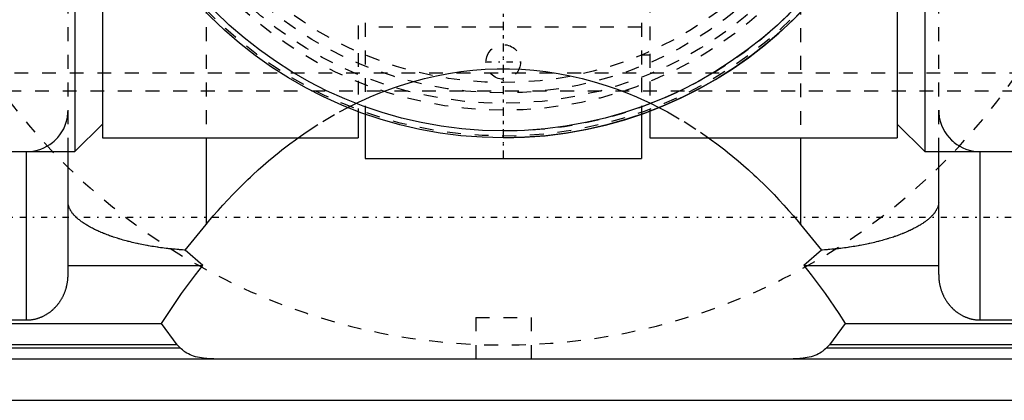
# Model space of a CAD drawing. Extents: x -109 to 109, y -1 to 737.
# Tile 9 of 13: x -35 to 36, y 521 to 549. Entities that reach past the tile are written whole.
import ezdxf

# ---------------------------------------------------------------- set-up
doc = ezdxf.new("R2010")
doc.units = 0
doc.linetypes.add('CENTER', pattern=[1.5, 0.45, -0.5, 0.05, -0.5])
doc.linetypes.add('DASHED', pattern=[2, 1, -1])
for name, color, linetype in [('AM_0', 7, 'CONTINUOUS'), ('AM_3', 7, 'DASHED'), ('AM_7', 7, 'CENTER')]:
    doc.layers.add(name, color=color, linetype=linetype)

msp = doc.modelspace()

# ---------------------------------------------------------------- linework, layer by layer
at = {"layer": 'AM_0', "color": 7, "linetype": 'CONTINUOUS'}
for p, q in [((-31, 601), (-31, 539)), ((30.5, 600.935), (30.5, 539)), ((-29, 562.311), (-29, 540)), ((28.5, 560.621), (28.5, 540)), ((-10.5, 541.865), (-10.5, 540)), ((-10, 541.681), (-10, 538.5)), ((10, 541.681), (10, 538.5)), ((10.6, 541.902), (10.6, 540)), ((-31, 539), (-29, 541)), ((28.5, 541), (30.5, 539)), ((-29, 540), (-10.5, 540)), ((-21.5, 540), (-21.5, 533.736)), ((10.6, 540), (28.5, 540)), ((21.5, 540), (21.5, 533.736)), ((-42.5, 539), (-31, 539)), ((-34.5, 526.816), (-34.5, 539)), ((-31.5, 530.104), (-31.5, 539.001)), ((30.5, 539), (42.5, 539)), ((31.5, 530.104), (31.5, 539.001)), ((34.5, 526.816), (34.5, 539)), ((-10, 538.5), (10, 538.5)), ((-23.028, 531.876), (-21.5, 533.736)), ((21.5, 533.736), (23.028, 531.876)), ((-21.755, 530.752), (-23.028, 531.876)), ((23.028, 531.876), (21.755, 530.752)), ((-31.5, 530.752), (-21.755, 530.752)), ((21.755, 530.752), (31.5, 530.752)), ((-46.996, 526.556), (-24.734, 526.556)), ((-42.5, 526.816), (-34.5, 526.816)), ((-23.599, 525.02), (-24.734, 526.556)), ((24.734, 526.556), (23.599, 525.02)), ((24.734, 526.556), (46.996, 526.556)), ((34.5, 526.816), (42.5, 526.816)), ((-23.599, 525.02), (-45.5, 525.02)), ((-23.365, 524.778), (-45.282, 524.778)), ((-23.365, 524.778), (-23.599, 525.02)), ((23.599, 525.02), (23.365, 524.778)), ((45.282, 524.778), (23.365, 524.778)), ((45.5, 525.02), (23.599, 525.02)), ((-43.267, 524), (43.267, 524)), ((-67, 521), (67, 521))]:
    msp.add_line(p, q, dxfattribs=at)
for points in [[(-21.5, 533.736, 0), (-21.331, 533.94, 0), (-20.989, 534.344, 0), (-20.644, 534.741, 0), (-20.469, 534.937, 0), (-20.294, 535.132, 0), (-19.941, 535.515, 0), (-19.585, 535.892, 0), (-19.225, 536.263, 0), (-18.861, 536.626, 0), (-18.494, 536.982, 0), (-18.309, 537.158, 0), (-18.124, 537.332, 0), (-17.75, 537.674, 0), (-17.373, 538.009, 0), (-16.993, 538.337, 0), (-16.61, 538.657, 0), (-16.224, 538.971, 0), (-16.029, 539.125, 0), (-15.834, 539.277, 0), (-15.442, 539.575, 0), (-15.048, 539.866, 0), (-14.849, 540.008, 0)], [(14.849, 540.008, 0), (15.048, 539.866, 0), (15.442, 539.575, 0), (15.834, 539.277, 0), (16.029, 539.125, 0), (16.224, 538.971, 0), (16.61, 538.657, 0), (16.993, 538.337, 0), (17.373, 538.009, 0), (17.75, 537.674, 0), (18.124, 537.332, 0), (18.309, 537.158, 0), (18.494, 536.982, 0), (18.861, 536.626, 0), (19.225, 536.263, 0), (19.585, 535.892, 0), (19.941, 535.515, 0), (20.294, 535.132, 0), (20.469, 534.937, 0), (20.644, 534.741, 0), (20.989, 534.344, 0), (21.331, 533.94, 0), (21.5, 533.736, 0)], [(-23.028, 531.876, 0), (-23.094, 531.88, 0), (-23.227, 531.889, 0), (-23.36, 531.899, 0), (-23.426, 531.904, 0), (-23.492, 531.909, 0), (-23.625, 531.92, 0), (-23.757, 531.931, 0), (-23.889, 531.944, 0), (-24.02, 531.957, 0), (-24.151, 531.97, 0), (-24.217, 531.977, 0), (-24.282, 531.985, 0), (-24.412, 532, 0), (-24.542, 532.015, 0), (-24.671, 532.032, 0), (-24.8, 532.049, 0), (-24.928, 532.067, 0), (-24.992, 532.076, 0), (-25.056, 532.085, 0), (-25.183, 532.104, 0), (-25.309, 532.124, 0), (-25.371, 532.134, 0), (-25.434, 532.144, 0), (-25.558, 532.165, 0), (-25.682, 532.187, 0), (-25.743, 532.198, 0), (-25.805, 532.209, 0), (-25.927, 532.231, 0), (-26.047, 532.255, 0), (-26.167, 532.279, 0), (-26.286, 532.303, 0), (-26.404, 532.328, 0), (-26.463, 532.341, 0), (-26.521, 532.353, 0), (-26.637, 532.379, 0), (-26.751, 532.406, 0), (-26.865, 532.433, 0), (-26.977, 532.46, 0), (-27.088, 532.488, 0), (-27.143, 532.502, 0), (-27.197, 532.517, 0), (-27.306, 532.545, 0), (-27.413, 532.575, 0), (-27.519, 532.604, 0), (-27.623, 532.634, 0), (-27.726, 532.664, 0), (-27.777, 532.68, 0), (-27.827, 532.695, 0), (-27.927, 532.726, 0), (-28.026, 532.757, 0), (-28.123, 532.789, 0), (-28.219, 532.821, 0), (-28.313, 532.853, 0), (-28.359, 532.869, 0), (-28.405, 532.885, 0), (-28.496, 532.917, 0), (-28.585, 532.95, 0), (-28.673, 532.983, 0), (-28.761, 533.017, 0), (-28.847, 533.051, 0), (-28.89, 533.068, 0), (-28.933, 533.085, 0), (-29.018, 533.12, 0), (-29.101, 533.155, 0), (-29.143, 533.173, 0), (-29.184, 533.191, 0), (-29.266, 533.227, 0), (-29.346, 533.263, 0), (-29.386, 533.281, 0), (-29.426, 533.3, 0), (-29.504, 533.337, 0), (-29.581, 533.375, 0), (-29.657, 533.412, 0), (-29.732, 533.451, 0), (-29.805, 533.489, 0), (-29.841, 533.508, 0), (-29.877, 533.528, 0), (-29.948, 533.567, 0), (-30.017, 533.606, 0), (-30.085, 533.646, 0), (-30.152, 533.686, 0), (-30.217, 533.726, 0), (-30.249, 533.746, 0), (-30.28, 533.766, 0), (-30.343, 533.807, 0), (-30.403, 533.848, 0), (-30.462, 533.889, 0), (-30.52, 533.93, 0), (-30.576, 533.971, 0), (-30.604, 533.992, 0), (-30.631, 534.012, 0), (-30.684, 534.054, 0), (-30.735, 534.096, 0), (-30.785, 534.137, 0), (-30.833, 534.179, 0), (-30.879, 534.221, 0), (-30.902, 534.242, 0), (-30.924, 534.263, 0), (-30.967, 534.305, 0), (-31.009, 534.347, 0), (-31.049, 534.389, 0), (-31.087, 534.431, 0), (-31.123, 534.473, 0), (-31.141, 534.495, 0), (-31.158, 534.516, 0), (-31.191, 534.558, 0), (-31.222, 534.6, 0), (-31.237, 534.621, 0), (-31.252, 534.642, 0), (-31.28, 534.684, 0), (-31.306, 534.725, 0), (-31.319, 534.746, 0), (-31.331, 534.767, 0), (-31.354, 534.809, 0), (-31.375, 534.85, 0), (-31.394, 534.892, 0), (-31.412, 534.933, 0), (-31.428, 534.974, 0), (-31.436, 534.994, 0), (-31.443, 535.015, 0), (-31.456, 535.055, 0), (-31.467, 535.096, 0), (-31.476, 535.136, 0), (-31.484, 535.176, 0), (-31.49, 535.216, 0), (-31.493, 535.236, 0), (-31.495, 535.256, 0), (-31.498, 535.295, 0), (-31.5, 535.334, 0), (-31.5, 535.353, 0)], [(31.5, 535.353, 0), (31.5, 535.334, 0), (31.498, 535.295, 0), (31.495, 535.256, 0), (31.493, 535.236, 0), (31.49, 535.216, 0), (31.484, 535.176, 0), (31.476, 535.136, 0), (31.467, 535.096, 0), (31.456, 535.055, 0), (31.443, 535.015, 0), (31.436, 534.994, 0), (31.428, 534.974, 0), (31.412, 534.933, 0), (31.395, 534.892, 0), (31.375, 534.85, 0), (31.354, 534.809, 0), (31.331, 534.767, 0), (31.319, 534.747, 0), (31.307, 534.726, 0), (31.28, 534.684, 0), (31.252, 534.642, 0), (31.238, 534.621, 0), (31.223, 534.6, 0), (31.191, 534.558, 0), (31.158, 534.516, 0), (31.141, 534.495, 0), (31.124, 534.474, 0), (31.087, 534.432, 0), (31.049, 534.39, 0), (31.009, 534.348, 0), (30.968, 534.306, 0), (30.925, 534.264, 0), (30.903, 534.243, 0), (30.88, 534.222, 0), (30.834, 534.18, 0), (30.786, 534.138, 0), (30.736, 534.097, 0), (30.685, 534.055, 0), (30.632, 534.014, 0), (30.605, 533.993, 0), (30.578, 533.972, 0), (30.522, 533.931, 0), (30.464, 533.89, 0), (30.405, 533.849, 0), (30.345, 533.808, 0), (30.282, 533.768, 0), (30.251, 533.747, 0), (30.219, 533.727, 0), (30.154, 533.687, 0), (30.087, 533.647, 0), (30.019, 533.608, 0), (29.95, 533.568, 0), (29.879, 533.529, 0), (29.844, 533.51, 0), (29.807, 533.49, 0), (29.734, 533.452, 0), (29.659, 533.414, 0), (29.583, 533.376, 0), (29.506, 533.338, 0), (29.428, 533.301, 0), (29.388, 533.282, 0), (29.348, 533.264, 0), (29.268, 533.228, 0), (29.186, 533.191, 0), (29.145, 533.173, 0), (29.103, 533.156, 0), (29.019, 533.12, 0), (28.934, 533.085, 0), (28.891, 533.068, 0), (28.848, 533.051, 0), (28.762, 533.017, 0), (28.674, 532.983, 0), (28.585, 532.95, 0), (28.496, 532.917, 0), (28.405, 532.885, 0), (28.36, 532.869, 0), (28.313, 532.853, 0), (28.22, 532.821, 0), (28.124, 532.789, 0), (28.028, 532.758, 0), (27.929, 532.727, 0), (27.83, 532.696, 0), (27.779, 532.68, 0), (27.728, 532.665, 0), (27.626, 532.635, 0), (27.521, 532.605, 0), (27.416, 532.575, 0), (27.309, 532.546, 0), (27.201, 532.518, 0), (27.146, 532.503, 0), (27.091, 532.489, 0), (26.98, 532.461, 0), (26.868, 532.434, 0), (26.755, 532.407, 0), (26.64, 532.38, 0), (26.525, 532.354, 0), (26.466, 532.341, 0), (26.408, 532.329, 0), (26.29, 532.304, 0), (26.171, 532.279, 0), (26.051, 532.255, 0), (25.93, 532.232, 0), (25.808, 532.209, 0), (25.747, 532.198, 0), (25.685, 532.187, 0), (25.561, 532.166, 0), (25.437, 532.145, 0), (25.374, 532.134, 0), (25.311, 532.124, 0), (25.185, 532.104, 0), (25.058, 532.085, 0), (24.995, 532.076, 0), (24.931, 532.067, 0), (24.803, 532.049, 0), (24.674, 532.032, 0), (24.544, 532.016, 0), (24.414, 532, 0), (24.284, 531.985, 0), (24.218, 531.977, 0), (24.153, 531.97, 0), (24.021, 531.957, 0), (23.89, 531.944, 0), (23.758, 531.931, 0), (23.625, 531.92, 0), (23.493, 531.909, 0), (23.426, 531.904, 0), (23.36, 531.899, 0), (23.227, 531.889, 0), (23.094, 531.88, 0), (23.028, 531.876, 0)], [(-34.5, 526.816, 0), (-34.478, 526.816, 0), (-34.435, 526.817, 0), (-34.39, 526.818, 0), (-34.368, 526.819, 0), (-34.346, 526.82, 0), (-34.301, 526.823, 0), (-34.255, 526.827, 0), (-34.209, 526.831, 0), (-34.163, 526.837, 0), (-34.117, 526.843, 0), (-34.094, 526.846, 0), (-34.071, 526.85, 0), (-34.025, 526.858, 0), (-33.979, 526.866, 0), (-33.933, 526.875, 0), (-33.887, 526.885, 0), (-33.841, 526.896, 0), (-33.818, 526.902, 0), (-33.796, 526.908, 0), (-33.751, 526.92, 0), (-33.706, 526.933, 0), (-33.684, 526.94, 0), (-33.662, 526.947, 0), (-33.618, 526.961, 0), (-33.575, 526.976, 0), (-33.554, 526.984, 0), (-33.533, 526.992, 0), (-33.491, 527.008, 0), (-33.45, 527.024, 0), (-33.409, 527.041, 0), (-33.37, 527.059, 0), (-33.33, 527.077, 0), (-33.31, 527.086, 0), (-33.29, 527.096, 0), (-33.25, 527.116, 0), (-33.21, 527.136, 0), (-33.17, 527.158, 0), (-33.129, 527.18, 0), (-33.089, 527.203, 0), (-33.069, 527.215, 0), (-33.05, 527.227, 0), (-33.01, 527.251, 0), (-32.97, 527.276, 0), (-32.931, 527.302, 0), (-32.893, 527.329, 0), (-32.854, 527.356, 0), (-32.835, 527.37, 0), (-32.816, 527.384, 0), (-32.779, 527.412, 0), (-32.742, 527.441, 0), (-32.706, 527.47, 0), (-32.67, 527.5, 0), (-32.635, 527.53, 0), (-32.617, 527.545, 0), (-32.6, 527.56, 0), (-32.567, 527.591, 0), (-32.534, 527.622, 0), (-32.501, 527.653, 0), (-32.47, 527.685, 0), (-32.439, 527.716, 0), (-32.424, 527.732, 0), (-32.409, 527.747, 0), (-32.38, 527.779, 0), (-32.35, 527.812, 0), (-32.336, 527.829, 0), (-32.321, 527.846, 0), (-32.292, 527.88, 0), (-32.263, 527.915, 0), (-32.249, 527.933, 0), (-32.234, 527.951, 0), (-32.206, 527.987, 0), (-32.178, 528.024, 0), (-32.15, 528.061, 0), (-32.123, 528.099, 0), (-32.097, 528.138, 0), (-32.084, 528.157, 0), (-32.071, 528.177, 0), (-32.045, 528.216, 0), (-32.02, 528.256, 0), (-31.995, 528.296, 0), (-31.971, 528.337, 0), (-31.948, 528.377, 0), (-31.937, 528.398, 0), (-31.925, 528.418, 0), (-31.903, 528.459, 0), (-31.882, 528.5, 0), (-31.861, 528.542, 0), (-31.841, 528.583, 0), (-31.822, 528.624, 0), (-31.813, 528.644, 0), (-31.803, 528.665, 0), (-31.785, 528.706, 0), (-31.768, 528.747, 0), (-31.752, 528.787, 0), (-31.736, 528.827, 0), (-31.721, 528.868, 0), (-31.713, 528.889, 0), (-31.705, 528.91, 0), (-31.691, 528.952, 0), (-31.676, 528.995, 0), (-31.663, 529.038, 0), (-31.649, 529.081, 0), (-31.636, 529.126, 0), (-31.63, 529.148, 0), (-31.624, 529.17, 0), (-31.612, 529.215, 0), (-31.601, 529.261, 0), (-31.595, 529.283, 0), (-31.59, 529.306, 0), (-31.58, 529.352, 0), (-31.57, 529.398, 0), (-31.566, 529.421, 0), (-31.561, 529.444, 0), (-31.553, 529.49, 0), (-31.545, 529.537, 0), (-31.538, 529.583, 0), (-31.532, 529.63, 0), (-31.526, 529.676, 0), (-31.523, 529.699, 0), (-31.52, 529.722, 0), (-31.516, 529.768, 0), (-31.512, 529.814, 0), (-31.508, 529.86, 0), (-31.506, 529.905, 0), (-31.503, 529.95, 0), (-31.502, 529.972, 0), (-31.502, 529.995, 0), (-31.501, 530.039, 0), (-31.5, 530.082, 0), (-31.5, 530.104, 0)], [(-24.734, 526.556, 0), (-24.264, 527.292, 0), (-23.292, 528.721, 0), (-22.278, 530.091, 0), (-21.755, 530.752, 0)], [(21.755, 530.752, 0), (22.278, 530.091, 0), (23.292, 528.721, 0), (24.264, 527.292, 0), (24.734, 526.556, 0)], [(31.5, 530.104, 0), (31.5, 530.082, 0), (31.501, 530.039, 0), (31.502, 529.995, 0), (31.502, 529.972, 0), (31.503, 529.95, 0), (31.506, 529.905, 0), (31.508, 529.86, 0), (31.512, 529.814, 0), (31.516, 529.768, 0), (31.52, 529.722, 0), (31.523, 529.699, 0), (31.526, 529.676, 0), (31.532, 529.63, 0), (31.538, 529.583, 0), (31.545, 529.537, 0), (31.553, 529.49, 0), (31.561, 529.444, 0), (31.566, 529.421, 0), (31.57, 529.398, 0), (31.58, 529.352, 0), (31.59, 529.306, 0), (31.595, 529.283, 0), (31.601, 529.261, 0), (31.612, 529.215, 0), (31.624, 529.17, 0), (31.63, 529.148, 0), (31.636, 529.126, 0), (31.649, 529.081, 0), (31.663, 529.038, 0), (31.676, 528.995, 0), (31.691, 528.952, 0), (31.705, 528.91, 0), (31.713, 528.889, 0), (31.721, 528.868, 0), (31.736, 528.827, 0), (31.752, 528.787, 0), (31.768, 528.747, 0), (31.785, 528.706, 0), (31.803, 528.665, 0), (31.813, 528.644, 0), (31.822, 528.624, 0), (31.841, 528.583, 0), (31.861, 528.542, 0), (31.882, 528.5, 0), (31.903, 528.459, 0), (31.925, 528.418, 0), (31.937, 528.398, 0), (31.948, 528.377, 0), (31.971, 528.337, 0), (31.995, 528.296, 0), (32.02, 528.256, 0), (32.045, 528.216, 0), (32.071, 528.177, 0), (32.084, 528.157, 0), (32.097, 528.138, 0), (32.123, 528.099, 0), (32.15, 528.061, 0), (32.178, 528.024, 0), (32.206, 527.987, 0), (32.234, 527.951, 0), (32.249, 527.933, 0), (32.263, 527.915, 0), (32.292, 527.88, 0), (32.321, 527.846, 0), (32.336, 527.829, 0), (32.35, 527.812, 0), (32.38, 527.779, 0), (32.409, 527.747, 0), (32.424, 527.732, 0), (32.439, 527.716, 0), (32.47, 527.685, 0), (32.501, 527.653, 0), (32.534, 527.622, 0), (32.567, 527.591, 0), (32.6, 527.56, 0), (32.617, 527.545, 0), (32.635, 527.53, 0), (32.67, 527.5, 0), (32.706, 527.47, 0), (32.742, 527.441, 0), (32.779, 527.412, 0), (32.816, 527.384, 0), (32.835, 527.37, 0), (32.854, 527.356, 0), (32.893, 527.329, 0), (32.931, 527.302, 0), (32.97, 527.276, 0), (33.01, 527.251, 0), (33.05, 527.227, 0), (33.069, 527.215, 0), (33.089, 527.203, 0), (33.129, 527.18, 0), (33.17, 527.158, 0), (33.21, 527.136, 0), (33.25, 527.116, 0), (33.29, 527.096, 0), (33.31, 527.086, 0), (33.33, 527.077, 0), (33.37, 527.059, 0), (33.409, 527.041, 0), (33.45, 527.024, 0), (33.491, 527.008, 0), (33.533, 526.992, 0), (33.554, 526.984, 0), (33.575, 526.976, 0), (33.618, 526.961, 0), (33.662, 526.947, 0), (33.684, 526.94, 0), (33.706, 526.933, 0), (33.751, 526.92, 0), (33.796, 526.908, 0), (33.818, 526.902, 0), (33.841, 526.896, 0), (33.887, 526.885, 0), (33.933, 526.875, 0), (33.979, 526.866, 0), (34.025, 526.858, 0), (34.071, 526.85, 0), (34.094, 526.846, 0), (34.117, 526.843, 0), (34.163, 526.837, 0), (34.209, 526.831, 0), (34.255, 526.827, 0), (34.301, 526.823, 0), (34.346, 526.82, 0), (34.368, 526.819, 0), (34.39, 526.818, 0), (34.435, 526.817, 0), (34.478, 526.816, 0), (34.5, 526.816, 0)], [(-20.961, 524, 0), (-21.045, 524, 0), (-21.212, 524.005, 0), (-21.376, 524.013, 0), (-21.457, 524.018, 0), (-21.536, 524.025, 0), (-21.693, 524.042, 0), (-21.846, 524.064, 0), (-21.995, 524.091, 0), (-22.139, 524.123, 0), (-22.279, 524.159, 0), (-22.348, 524.18, 0), (-22.415, 524.201, 0), (-22.546, 524.249, 0), (-22.672, 524.301, 0), (-22.793, 524.359, 0), (-22.909, 524.423, 0), (-23.02, 524.492, 0), (-23.073, 524.529, 0), (-23.125, 524.567, 0), (-23.225, 524.647, 0), (-23.32, 524.733, 0), (-23.365, 524.778, 0)], [(23.365, 524.778, 0), (23.32, 524.733, 0), (23.225, 524.647, 0), (23.125, 524.567, 0), (23.073, 524.529, 0), (23.02, 524.492, 0), (22.909, 524.423, 0), (22.793, 524.359, 0), (22.672, 524.301, 0), (22.546, 524.249, 0), (22.415, 524.201, 0), (22.348, 524.18, 0), (22.279, 524.159, 0), (22.139, 524.123, 0), (21.995, 524.091, 0), (21.846, 524.064, 0), (21.693, 524.042, 0), (21.536, 524.025, 0), (21.457, 524.018, 0), (21.376, 524.013, 0), (21.212, 524.005, 0), (21.045, 524, 0), (20.961, 524, 0)]]:
    msp.add_polyline3d(points, dxfattribs=at)
for radius in [30, 29.5]:
    msp.add_circle((0, 570), radius, dxfattribs=at)
msp.add_arc((0, 570), 30, 270, 176.17745, dxfattribs=at)
at = {"layer": 'AM_3', "color": 6, "linetype": 'DASHED'}
for p, q in [((-31.5, 539.001), (-31.5, 600.999)), ((31.5, 539.001), (31.5, 600.926)), ((-21.5, 600), (-21.5, 540)), ((21.5, 599.933), (21.5, 540)), ((-10.5, 598.135), (-10.5, 541.865)), ((-10, 598.319), (-10, 541.681)), ((10, 598.316), (10, 541.681)), ((10.6, 598.07), (10.6, 541.902)), ((10, 548), (-10, 548)), ((10, 546), (10.6, 546)), ((-57.38, 544.712), (57.38, 544.712)), ((57.113, 543.368), (-57.113, 543.368)), ((-10.493, 542.578), (-9.998, 542.806)), ((9.998, 542.806), (10.592, 542.531)), ((10.592, 542.531), (11.255, 542.202)), ((-2, 527), (-2, 524)), ((-2, 527), (2, 527)), ((2, 527), (2, 524))]:
    msp.add_line(p, q, dxfattribs=at)
for points in [[(-7.866, 543.655, 0), (-7.437, 543.799, 0), (-6.575, 544.064, 0), (-5.707, 544.297, 0), (-5.272, 544.401, 0), (-4.836, 544.496, 0), (-3.962, 544.662, 0), (-3.084, 544.796, 0), (-2.205, 544.896, 0), (-1.323, 544.962, 0), (-0.441, 544.996, 0), (0, 545, 0), (0.441, 544.996, 0), (1.323, 544.962, 0), (2.205, 544.896, 0), (3.084, 544.796, 0), (3.962, 544.662, 0), (4.836, 544.496, 0), (5.272, 544.401, 0), (5.707, 544.297, 0), (6.575, 544.064, 0), (7.437, 543.799, 0), (7.866, 543.655, 0)], [(-9.998, 542.806, 0), (-9.646, 542.962, 0), (-8.937, 543.256, 0), (-8.224, 543.527, 0), (-7.866, 543.655, 0)], [(7.866, 543.655, 0), (8.224, 543.527, 0), (8.937, 543.256, 0), (9.646, 542.962, 0), (9.998, 542.806, 0)], [(-11.255, 542.202, 0), (-11.128, 542.266, 0), (-10.875, 542.393, 0), (-10.62, 542.517, 0), (-10.493, 542.578, 0)], [(-34.5, 539, 0), (-34.39, 539.002, 0), (-34.164, 539.019, 0), (-33.936, 539.054, 0), (-33.82, 539.078, 0), (-33.705, 539.107, 0), (-33.476, 539.18, 0), (-33.249, 539.273, 0), (-33.029, 539.386, 0), (-32.816, 539.517, 0), (-32.614, 539.667, 0), (-32.517, 539.749, 0), (-32.424, 539.835, 0), (-32.248, 540.018, 0), (-32.089, 540.215, 0), (-31.946, 540.426, 0), (-31.816, 540.66, 0), (-31.701, 540.92, 0), (-31.652, 541.058, 0), (-31.608, 541.203, 0), (-31.541, 541.508, 0), (-31.505, 541.832, 0), (-31.5, 542, 0)], [(-14.849, 540.008, 0), (-14.263, 540.416, 0), (-13.075, 541.181, 0), (-11.866, 541.878, 0), (-11.255, 542.202, 0)], [(11.255, 542.202, 0), (11.866, 541.878, 0), (13.075, 541.181, 0), (14.263, 540.416, 0), (14.849, 540.008, 0)], [(31.5, 542, 0), (31.505, 541.832, 0), (31.541, 541.508, 0), (31.608, 541.203, 0), (31.652, 541.058, 0), (31.701, 540.92, 0), (31.816, 540.66, 0), (31.946, 540.426, 0), (32.089, 540.215, 0), (32.248, 540.018, 0), (32.424, 539.835, 0), (32.517, 539.749, 0), (32.614, 539.667, 0), (32.816, 539.517, 0), (33.029, 539.386, 0), (33.249, 539.273, 0), (33.476, 539.18, 0), (33.705, 539.107, 0), (33.82, 539.078, 0), (33.936, 539.054, 0), (34.164, 539.019, 0), (34.39, 539.002, 0), (34.5, 539, 0)]]:
    msp.add_polyline3d(points, dxfattribs=at)
for centre, radius in [((0, 570), 29.87), ((0, 570), 28), ((0, 570), 27.5), ((0, 570), 26.75), ((0, 570), 26), ((0, 545.5), 1.25)]:
    msp.add_circle(centre, radius, dxfattribs=at)
for radius, start, end in [(45, 92.54732, 87.45268), (29.5, 270, 176.11256)]:
    msp.add_arc((0, 570), radius, start, end, dxfattribs=at)
at = {"layer": 'AM_7', "color": 4, "linetype": 'CENTER'}
for p, q in [((0, 538.5), (0, 601.5)), ((0, 538.5), (0, 601.5)), ((0, 538.636), (0, 601.364)), ((-1.313, 545.5), (1.312, 545.5)), ((52.25, 534.225), (-52.25, 534.225))]:
    msp.add_line(p, q, dxfattribs=at)

doc.saveas('drawing.dxf')
